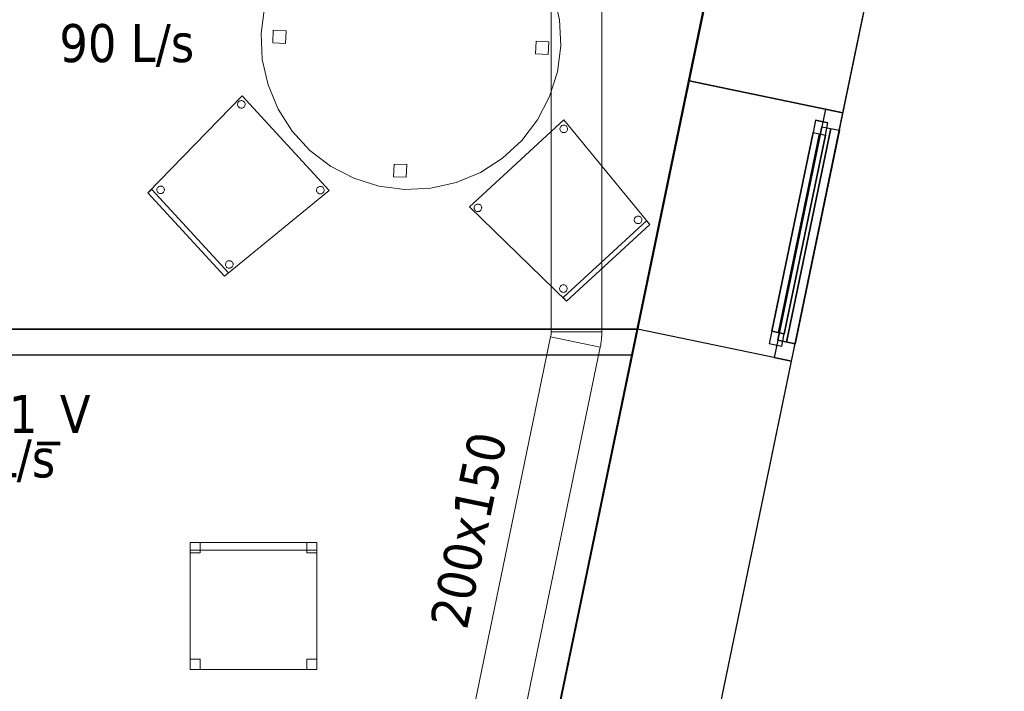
# Model space of a CAD drawing. Header units: metres. Extents: x 397.7 to 427.5, y 12.7 to 28.4.
# Tile 140 of 142: x 423.6 to 427.5, y 22.9 to 25.5. Entities that reach past the tile are written whole.
import ezdxf

# ---------------------------------------------------------------- set-up
doc = ezdxf.new("R2010")
doc.units = ezdxf.units.M
doc.layers.add('01_CARPINTERIA', color=5, linetype='Continuous', lineweight=25, true_color=0x0000ff)
doc.layers.add('01_SUELOS', color=7, linetype='Continuous', lineweight=25, true_color=0x007f00)
for name, color, linetype, lineweight in [('02_MOBILIARIO', 7, 'Continuous', 18), ('A-DETL-____-MBND', 7, 'Continuous', 18), ('A-GENM-____-OTLN', 7, 'Continuous', 18), ('A-WALL-____-MCUT', 7, 'Continuous', 25), ('A-WALL-____-OTLN', 7, 'Continuous', 25), ('M-HVAC-CDFF-IDEN', 7, 'Continuous', 30), ('M-HVAC-DUCT-IDEN', 7, 'Continuous', 30), ('M-HVAC-DUCT-OTLN', 7, 'Continuous', 18)]:
    doc.layers.add(name, color=color, linetype=linetype, lineweight=lineweight)
doc.styles.add('Tahoma_2', font='tahoma.ttf', dxfattribs={"height": 0.15})

# ---------------------------------------------------------------- blocks, each defined once
blk = doc.blocks.new('Family - LONDR55-XX_ZZ-ARQ-CAA-M3D-Londres55-152793-05_CLI_AIRE_P2')
at = {"layer": '01_SUELOS', "color": 9, "true_color": 0xaad4aa}
for p, q in [((25.4191, 0), (28.5137, 14.9476)), ((28.5137, 14.9476), (25.4191, 0))]:
    blk.add_line(p, q, dxfattribs=at)
blk = doc.blocks.new('Family - Mampara P2-152826-05_CLI_AIRE_P2')
at = {"layer": 'A-WALL-____-MCUT', "color": 253, "true_color": 0xaaaaaa}
for p, q in [((0.0207, 0.1), (0, 0)), ((3.5363, 0.1), (0.0207, 0.1)), ((0, 0), (3.5363, 0))]:
    blk.add_line(p, q, dxfattribs=at)
at = {"layer": 'A-WALL-____-OTLN', "color": 253, "true_color": 0xaaaaaa}
for p, q in [((0, 0), (0.0207, 0.1)), ((3.5363, 0.1), (0.0207, 0.1)), ((3.5363, 0), (0, 0))]:
    blk.add_line(p, q, dxfattribs=at)
at = {"layer": 'A-WALL-____-OTLN', "color": 253, "lineweight": 18, "true_color": 0xaaaaaa}
blk.add_line((0, 0), (4.5263, 0), dxfattribs=at)
blk = doc.blocks.new('Family - Cadira d_Oficina_P2-153018-05_CLI_AIRE_P2')
at = {"layer": 'A-DETL-____-MBND', "color": 253, "true_color": 0xaaaaaa}
for p, q in [((0, 0.47), (0, 0.5)), ((0, 0.5), (0.5, 0.5)), ((0.5, 0.5), (0, 0.5)), ((0, 0.5), (0, 0.47)), ((0, 0), (0, 0.5)), ((0, 0.5), (0.5, 0.5)), ((0.5, 0.5), (0, 0.5)), ((0, 0.5), (0, 0)), ((0, 0.46), (0, 0.5)), ((0, 0.5), (0.04, 0.5)), ((0.04, 0.5), (0, 0.5)), ((0, 0.5), (0, 0.46)), ((0.5, 0.47), (0, 0.47)), ((0, 0.47), (0.5, 0.47)), ((0.04, 0.5), (0.04, 0.46)), ((0.04, 0.46), (0.04, 0.5)), ((0.46, 0.46), (0.46, 0.5)), ((0.46, 0.5), (0.5, 0.5)), ((0.5, 0.5), (0.46, 0.5)), ((0.46, 0.5), (0.46, 0.46)), ((0.5, 0.5), (0.5, 0.46)), ((0.5, 0.46), (0.5, 0.5)), ((0.5, 0.5), (0.5, 0.47)), ((0.5, 0.47), (0.5, 0.5)), ((0.5, 0.5), (0.5, 0)), ((0.5, 0), (0.5, 0.5)), ((0.04, 0.46), (0, 0.46)), ((0, 0.46), (0.04, 0.46)), ((0.5, 0.46), (0.46, 0.46)), ((0.46, 0.46), (0.5, 0.46)), ((0, 0), (0, 0.04)), ((0, 0.04), (0.04, 0.04)), ((0.04, 0.04), (0, 0.04)), ((0, 0.04), (0, 0)), ((0.04, 0.04), (0.04, 0)), ((0.04, 0), (0.04, 0.04)), ((0.46, 0), (0.46, 0.04)), ((0.46, 0.04), (0.5, 0.04)), ((0.5, 0.04), (0.46, 0.04)), ((0.46, 0.04), (0.46, 0)), ((0.5, 0.04), (0.5, 0)), ((0.5, 0), (0.5, 0.04)), ((0.04, 0), (0, 0)), ((0, 0), (0.04, 0)), ((0.5, 0), (0, 0)), ((0.5, 0), (0.46, 0)), ((0.46, 0), (0.5, 0)), ((0, 0), (0.5, 0))]:
    blk.add_line(p, q, dxfattribs=at)
blk = doc.blocks.new('Family - Façana sur-est P2-153170-05_CLI_AIRE_P2')
at = {"layer": 'A-WALL-____-MCUT', "color": 253, "true_color": 0xaaaaaa}
for p, q in [((11.5793, 0.62), (9.9412, 0.62)), ((11.5793, 0), (11.5793, 0.62)), ((13.1151, 0.62), (12.5793, 0.62)), ((12.5793, 0.62), (12.5793, 0)), ((9.9412, 0), (11.5793, 0)), ((12.5793, 0), (13.1151, 0))]:
    blk.add_line(p, q, dxfattribs=at)
at = {"layer": 'A-WALL-____-OTLN', "color": 253, "true_color": 0xaaaaaa}
for p, q in [((15.5857, 0.62), (-0.1285, 0.62)), ((11.5793, 0), (11.5793, 0.62)), ((12.5793, 0.62), (11.5793, 0.62)), ((12.5793, 0), (12.5793, 0.62)), ((0, 0), (15.7141, 0)), ((11.5793, 0), (12.5793, 0))]:
    blk.add_line(p, q, dxfattribs=at)
at = {"layer": 'A-WALL-____-OTLN', "color": 253, "lineweight": 18, "true_color": 0xaaaaaa}
blk.add_line((0, 0), (15.7141, 0), dxfattribs=at)
blk = doc.blocks.new('Family - Vano finestra P2-153172-05_CLI_AIRE_P2')
at = {"layer": 'A-GENM-____-OTLN', "color": 253, "true_color": 0xaaaaaa}
for p, q in [((426.2362, 25.284), (426.0333, 24.3048)), ((426.0333, 24.3048), (426.2362, 25.284)), ((426.8433, 25.1582), (426.2362, 25.284)), ((426.2362, 25.284), (426.8433, 25.1582)), ((426.6404, 24.179), (426.8433, 25.1582)), ((426.8433, 25.1582), (426.6404, 24.179)), ((426.0333, 24.3048), (426.6404, 24.179)), ((426.0333, 24.3048), (426.6404, 24.179))]:
    blk.add_line(p, q, dxfattribs=at)
blk = doc.blocks.new('Family - Cadira confident_P2-153210-05_CLI_AIRE_P2')
at = {"layer": 'A-DETL-____-MBND', "color": 253, "true_color": 0xaaaaaa}
for p, q in [((0, 0.3285), (0.3716, 0.7113)), ((0.3716, 0.7113), (0, 0.3285)), ((0.3716, 0.7113), (0.7146, 0.3386)), ((0.7146, 0.3386), (0.3716, 0.7113)), ((0.3533, 0.6772), (0.3534, 0.6798)), ((0.3534, 0.6798), (0.3533, 0.6772)), ((0.3536, 0.6746), (0.3533, 0.6772)), ((0.3533, 0.6772), (0.3536, 0.6746)), ((0.3534, 0.6798), (0.3539, 0.6824)), ((0.3539, 0.6824), (0.3534, 0.6798)), ((0.3544, 0.6722), (0.3536, 0.6746)), ((0.3536, 0.6746), (0.3544, 0.6722)), ((0.3539, 0.6824), (0.3549, 0.6848)), ((0.3549, 0.6848), (0.3539, 0.6824)), ((0.3556, 0.6699), (0.3544, 0.6722)), ((0.3544, 0.6722), (0.3556, 0.6699)), ((0.3549, 0.6848), (0.3563, 0.687)), ((0.3563, 0.687), (0.3549, 0.6848)), ((0.3572, 0.6678), (0.3556, 0.6699)), ((0.3556, 0.6699), (0.3572, 0.6678)), ((0.3563, 0.687), (0.3581, 0.6889)), ((0.3581, 0.6889), (0.3563, 0.687)), ((0.3591, 0.666), (0.3572, 0.6678)), ((0.3572, 0.6678), (0.3591, 0.666)), ((0.3581, 0.6889), (0.3601, 0.6905)), ((0.3601, 0.6905), (0.3581, 0.6889)), ((0.3613, 0.6646), (0.3591, 0.666)), ((0.3591, 0.666), (0.3613, 0.6646)), ((0.3601, 0.6905), (0.3624, 0.6917)), ((0.3624, 0.6917), (0.3601, 0.6905)), ((0.3637, 0.6637), (0.3613, 0.6646)), ((0.3613, 0.6646), (0.3637, 0.6637)), ((0.3624, 0.6917), (0.3649, 0.6925)), ((0.3649, 0.6925), (0.3624, 0.6917)), ((0.3663, 0.6631), (0.3637, 0.6637)), ((0.3637, 0.6637), (0.3663, 0.6631)), ((0.3649, 0.6925), (0.3675, 0.6928)), ((0.3675, 0.6928), (0.3649, 0.6925)), ((0.3689, 0.663), (0.3663, 0.6631)), ((0.3663, 0.6631), (0.3689, 0.663)), ((0.3675, 0.6928), (0.3701, 0.6927)), ((0.3701, 0.6927), (0.3675, 0.6928)), ((0.3715, 0.6633), (0.3689, 0.663)), ((0.3689, 0.663), (0.3715, 0.6633)), ((0.3701, 0.6927), (0.3726, 0.6922)), ((0.3726, 0.6922), (0.3701, 0.6927)), ((0.3739, 0.6641), (0.3715, 0.6633)), ((0.3715, 0.6633), (0.3739, 0.6641)), ((0.3726, 0.6922), (0.3751, 0.6912)), ((0.3751, 0.6912), (0.3726, 0.6922)), ((0.3762, 0.6653), (0.3739, 0.6641)), ((0.3739, 0.6641), (0.3762, 0.6653)), ((0.3751, 0.6912), (0.3773, 0.6898)), ((0.3773, 0.6898), (0.3751, 0.6912)), ((0.3783, 0.6669), (0.3762, 0.6653)), ((0.3762, 0.6653), (0.3783, 0.6669)), ((0.3773, 0.6898), (0.3792, 0.688)), ((0.3792, 0.688), (0.3773, 0.6898)), ((0.3801, 0.6688), (0.3783, 0.6669)), ((0.3783, 0.6669), (0.3801, 0.6688)), ((0.3792, 0.688), (0.3808, 0.686)), ((0.3808, 0.686), (0.3792, 0.688)), ((0.3815, 0.671), (0.3801, 0.6688)), ((0.3801, 0.6688), (0.3815, 0.671)), ((0.3808, 0.686), (0.382, 0.6837)), ((0.382, 0.6837), (0.3808, 0.686)), ((0.3824, 0.6734), (0.3815, 0.671)), ((0.3815, 0.671), (0.3824, 0.6734)), ((0.382, 0.6837), (0.3828, 0.6812)), ((0.3828, 0.6812), (0.382, 0.6837)), ((0.383, 0.676), (0.3824, 0.6734)), ((0.3824, 0.6734), (0.383, 0.676)), ((0.3828, 0.6812), (0.3831, 0.6786)), ((0.3831, 0.6786), (0.3828, 0.6812)), ((0.3831, 0.6786), (0.383, 0.676)), ((0.383, 0.676), (0.3831, 0.6786)), ((0.0366, 0.3478), (0.038, 0.35)), ((0.038, 0.35), (0.0366, 0.3478)), ((0.038, 0.35), (0.0398, 0.3519)), ((0.0398, 0.3519), (0.038, 0.35)), ((0.0398, 0.3519), (0.0418, 0.3535)), ((0.0418, 0.3535), (0.0398, 0.3519)), ((0.0418, 0.3535), (0.0441, 0.3547)), ((0.0441, 0.3547), (0.0418, 0.3535)), ((0.0441, 0.3547), (0.0466, 0.3555)), ((0.0466, 0.3555), (0.0441, 0.3547)), ((0.0466, 0.3555), (0.0492, 0.3559)), ((0.0492, 0.3559), (0.0466, 0.3555)), ((0.0492, 0.3559), (0.0518, 0.3558)), ((0.0518, 0.3558), (0.0492, 0.3559)), ((0.0518, 0.3558), (0.0543, 0.3552)), ((0.0543, 0.3552), (0.0518, 0.3558)), ((0.0543, 0.3552), (0.0567, 0.3542)), ((0.0567, 0.3542), (0.0543, 0.3552)), ((0.0567, 0.3542), (0.0589, 0.3528)), ((0.0589, 0.3528), (0.0567, 0.3542)), ((0.0589, 0.3528), (0.0609, 0.3511)), ((0.0609, 0.3511), (0.0589, 0.3528)), ((0.0609, 0.3511), (0.0625, 0.349)), ((0.0625, 0.349), (0.0609, 0.3511)), ((0.6678, 0.3485), (0.6696, 0.3504)), ((0.6696, 0.3504), (0.6678, 0.3485)), ((0.6696, 0.3504), (0.6717, 0.352)), ((0.6717, 0.352), (0.6696, 0.3504)), ((0.6717, 0.352), (0.674, 0.3532)), ((0.674, 0.3532), (0.6717, 0.352)), ((0.674, 0.3532), (0.6764, 0.354)), ((0.6764, 0.354), (0.674, 0.3532)), ((0.6764, 0.354), (0.679, 0.3544)), ((0.679, 0.3544), (0.6764, 0.354)), ((0.679, 0.3544), (0.6816, 0.3543)), ((0.6816, 0.3543), (0.679, 0.3544)), ((0.6816, 0.3543), (0.6842, 0.3537)), ((0.6842, 0.3537), (0.6816, 0.3543)), ((0.6842, 0.3537), (0.6866, 0.3527)), ((0.6866, 0.3527), (0.6842, 0.3537)), ((0.6866, 0.3527), (0.6888, 0.3513)), ((0.6888, 0.3513), (0.6866, 0.3527)), ((0.6888, 0.3513), (0.6907, 0.3496)), ((0.6907, 0.3496), (0.6888, 0.3513)), ((0.6907, 0.3496), (0.6923, 0.3475)), ((0.6923, 0.3475), (0.6907, 0.3496)), ((0, 0.3285), (0.0147, 0.3421)), ((0.0147, 0.3421), (0, 0.3285)), ((0.3024, 0), (0, 0.3285)), ((0, 0.3285), (0.3024, 0)), ((0.3024, 0), (0, 0.3285)), ((0, 0.3285), (0.3024, 0)), ((0.0147, 0.3421), (0.3171, 0.0135)), ((0.3171, 0.0135), (0.0147, 0.3421)), ((0.035, 0.3403), (0.0351, 0.3429)), ((0.0351, 0.3429), (0.035, 0.3403)), ((0.0353, 0.3377), (0.035, 0.3403)), ((0.035, 0.3403), (0.0353, 0.3377)), ((0.0351, 0.3429), (0.0356, 0.3454)), ((0.0356, 0.3454), (0.0351, 0.3429)), ((0.0361, 0.3352), (0.0353, 0.3377)), ((0.0353, 0.3377), (0.0361, 0.3352)), ((0.0356, 0.3454), (0.0366, 0.3478)), ((0.0366, 0.3478), (0.0356, 0.3454)), ((0.0373, 0.3329), (0.0361, 0.3352)), ((0.0361, 0.3352), (0.0373, 0.3329)), ((0.0389, 0.3308), (0.0373, 0.3329)), ((0.0373, 0.3329), (0.0389, 0.3308)), ((0.0408, 0.3291), (0.0389, 0.3308)), ((0.0389, 0.3308), (0.0408, 0.3291)), ((0.043, 0.3277), (0.0408, 0.3291)), ((0.0408, 0.3291), (0.043, 0.3277)), ((0.0454, 0.3267), (0.043, 0.3277)), ((0.043, 0.3277), (0.0454, 0.3267)), ((0.048, 0.3261), (0.0454, 0.3267)), ((0.0454, 0.3267), (0.048, 0.3261)), ((0.0506, 0.326), (0.048, 0.3261)), ((0.048, 0.3261), (0.0506, 0.326)), ((0.0531, 0.3264), (0.0506, 0.326)), ((0.0506, 0.326), (0.0531, 0.3264)), ((0.0556, 0.3272), (0.0531, 0.3264)), ((0.0531, 0.3264), (0.0556, 0.3272)), ((0.0579, 0.3284), (0.0556, 0.3272)), ((0.0556, 0.3272), (0.0579, 0.3284)), ((0.06, 0.3299), (0.0579, 0.3284)), ((0.0579, 0.3284), (0.06, 0.3299)), ((0.0618, 0.3319), (0.06, 0.3299)), ((0.06, 0.3299), (0.0618, 0.3319)), ((0.0631, 0.3341), (0.0618, 0.3319)), ((0.0618, 0.3319), (0.0631, 0.3341)), ((0.0625, 0.349), (0.0637, 0.3467)), ((0.0637, 0.3467), (0.0625, 0.349)), ((0.0641, 0.3365), (0.0631, 0.3341)), ((0.0631, 0.3341), (0.0641, 0.3365)), ((0.0637, 0.3467), (0.0645, 0.3442)), ((0.0645, 0.3442), (0.0637, 0.3467)), ((0.0647, 0.339), (0.0641, 0.3365)), ((0.0641, 0.3365), (0.0647, 0.339)), ((0.0645, 0.3442), (0.0648, 0.3416)), ((0.0648, 0.3416), (0.0645, 0.3442)), ((0.0648, 0.3416), (0.0647, 0.339)), ((0.0647, 0.339), (0.0648, 0.3416)), ((0.7146, 0.3386), (0.3024, 0)), ((0.3024, 0), (0.7146, 0.3386)), ((0.6648, 0.3388), (0.6649, 0.3414)), ((0.6649, 0.3414), (0.6648, 0.3388)), ((0.6651, 0.3362), (0.6648, 0.3388)), ((0.6648, 0.3388), (0.6651, 0.3362)), ((0.6649, 0.3414), (0.6655, 0.3439)), ((0.6655, 0.3439), (0.6649, 0.3414)), ((0.6659, 0.3337), (0.6651, 0.3362)), ((0.6651, 0.3362), (0.6659, 0.3337)), ((0.6655, 0.3439), (0.6664, 0.3463)), ((0.6664, 0.3463), (0.6655, 0.3439)), ((0.6671, 0.3314), (0.6659, 0.3337)), ((0.6659, 0.3337), (0.6671, 0.3314)), ((0.6664, 0.3463), (0.6678, 0.3485)), ((0.6678, 0.3485), (0.6664, 0.3463)), ((0.6687, 0.3293), (0.6671, 0.3314)), ((0.6671, 0.3314), (0.6687, 0.3293)), ((0.6706, 0.3276), (0.6687, 0.3293)), ((0.6687, 0.3293), (0.6706, 0.3276)), ((0.6728, 0.3262), (0.6706, 0.3276)), ((0.6706, 0.3276), (0.6728, 0.3262)), ((0.6753, 0.3252), (0.6728, 0.3262)), ((0.6728, 0.3262), (0.6753, 0.3252)), ((0.6778, 0.3246), (0.6753, 0.3252)), ((0.6753, 0.3252), (0.6778, 0.3246)), ((0.6804, 0.3245), (0.6778, 0.3246)), ((0.6778, 0.3246), (0.6804, 0.3245)), ((0.683, 0.3249), (0.6804, 0.3245)), ((0.6804, 0.3245), (0.683, 0.3249)), ((0.6855, 0.3257), (0.683, 0.3249)), ((0.683, 0.3249), (0.6855, 0.3257)), ((0.6878, 0.3269), (0.6855, 0.3257)), ((0.6855, 0.3257), (0.6878, 0.3269)), ((0.6898, 0.3285), (0.6878, 0.3269)), ((0.6878, 0.3269), (0.6898, 0.3285)), ((0.6916, 0.3304), (0.6898, 0.3285)), ((0.6898, 0.3285), (0.6916, 0.3304)), ((0.693, 0.3326), (0.6916, 0.3304)), ((0.6916, 0.3304), (0.693, 0.3326)), ((0.6923, 0.3475), (0.6935, 0.3452)), ((0.6935, 0.3452), (0.6923, 0.3475)), ((0.694, 0.335), (0.693, 0.3326)), ((0.693, 0.3326), (0.694, 0.335)), ((0.6935, 0.3452), (0.6943, 0.3427)), ((0.6943, 0.3427), (0.6935, 0.3452)), ((0.6945, 0.3375), (0.694, 0.335)), ((0.694, 0.335), (0.6945, 0.3375)), ((0.6943, 0.3427), (0.6946, 0.3401)), ((0.6946, 0.3401), (0.6943, 0.3427)), ((0.6946, 0.3401), (0.6945, 0.3375)), ((0.6945, 0.3375), (0.6946, 0.3401)), ((0.3059, 0.0459), (0.306, 0.0485)), ((0.306, 0.0485), (0.3059, 0.0459)), ((0.3062, 0.0434), (0.3059, 0.0459)), ((0.3059, 0.0459), (0.3062, 0.0434)), ((0.306, 0.0485), (0.3065, 0.0511)), ((0.3065, 0.0511), (0.306, 0.0485)), ((0.307, 0.0409), (0.3062, 0.0434)), ((0.3062, 0.0434), (0.307, 0.0409)), ((0.3065, 0.0511), (0.3075, 0.0535)), ((0.3075, 0.0535), (0.3065, 0.0511)), ((0.3082, 0.0386), (0.307, 0.0409)), ((0.307, 0.0409), (0.3082, 0.0386)), ((0.3075, 0.0535), (0.3089, 0.0557)), ((0.3089, 0.0557), (0.3075, 0.0535)), ((0.3089, 0.0557), (0.3107, 0.0576)), ((0.3107, 0.0576), (0.3089, 0.0557)), ((0.3107, 0.0576), (0.3127, 0.0592)), ((0.3127, 0.0592), (0.3107, 0.0576)), ((0.3127, 0.0592), (0.315, 0.0604)), ((0.315, 0.0604), (0.3127, 0.0592)), ((0.315, 0.0604), (0.3175, 0.0612)), ((0.3175, 0.0612), (0.315, 0.0604)), ((0.3175, 0.0612), (0.3201, 0.0616)), ((0.3201, 0.0616), (0.3175, 0.0612)), ((0.3201, 0.0616), (0.3227, 0.0614)), ((0.3227, 0.0614), (0.3201, 0.0616)), ((0.3227, 0.0614), (0.3252, 0.0609)), ((0.3252, 0.0609), (0.3227, 0.0614)), ((0.3252, 0.0609), (0.3276, 0.0599)), ((0.3276, 0.0599), (0.3252, 0.0609)), ((0.3276, 0.0599), (0.3298, 0.0585)), ((0.3298, 0.0585), (0.3276, 0.0599)), ((0.3298, 0.0585), (0.3318, 0.0567)), ((0.3318, 0.0567), (0.3298, 0.0585)), ((0.3318, 0.0567), (0.3334, 0.0547)), ((0.3334, 0.0547), (0.3318, 0.0567)), ((0.334, 0.0398), (0.3326, 0.0376)), ((0.3326, 0.0376), (0.334, 0.0398)), ((0.3334, 0.0547), (0.3346, 0.0524)), ((0.3346, 0.0524), (0.3334, 0.0547)), ((0.335, 0.0422), (0.334, 0.0398)), ((0.334, 0.0398), (0.335, 0.0422)), ((0.3346, 0.0524), (0.3354, 0.0499)), ((0.3354, 0.0499), (0.3346, 0.0524)), ((0.3356, 0.0447), (0.335, 0.0422)), ((0.335, 0.0422), (0.3356, 0.0447)), ((0.3354, 0.0499), (0.3357, 0.0473)), ((0.3357, 0.0473), (0.3354, 0.0499)), ((0.3357, 0.0473), (0.3356, 0.0447)), ((0.3356, 0.0447), (0.3357, 0.0473)), ((0.3171, 0.0135), (0.3024, 0)), ((0.3024, 0), (0.3171, 0.0135)), ((0.3098, 0.0365), (0.3082, 0.0386)), ((0.3082, 0.0386), (0.3098, 0.0365)), ((0.3117, 0.0348), (0.3098, 0.0365)), ((0.3098, 0.0365), (0.3117, 0.0348)), ((0.3139, 0.0334), (0.3117, 0.0348)), ((0.3117, 0.0348), (0.3139, 0.0334)), ((0.3163, 0.0324), (0.3139, 0.0334)), ((0.3139, 0.0334), (0.3163, 0.0324)), ((0.3189, 0.0318), (0.3163, 0.0324)), ((0.3163, 0.0324), (0.3189, 0.0318)), ((0.3215, 0.0317), (0.3189, 0.0318)), ((0.3189, 0.0318), (0.3215, 0.0317)), ((0.324, 0.0321), (0.3215, 0.0317)), ((0.3215, 0.0317), (0.324, 0.0321)), ((0.3265, 0.0328), (0.324, 0.0321)), ((0.324, 0.0321), (0.3265, 0.0328)), ((0.3288, 0.0341), (0.3265, 0.0328)), ((0.3265, 0.0328), (0.3288, 0.0341)), ((0.3309, 0.0356), (0.3288, 0.0341)), ((0.3288, 0.0341), (0.3309, 0.0356)), ((0.3326, 0.0376), (0.3309, 0.0356)), ((0.3309, 0.0356), (0.3326, 0.0376))]:
    blk.add_line(p, q, dxfattribs=at)
blk = doc.blocks.new('Forma directa - LONDR55-XX_ZZ-ARQ-CAA-M3D-Londres55-152736-05_CLI_AIRE_P2')
at = {"layer": '01_CARPINTERIA', "color": 161, "true_color": 0xaaaaff}
for p, q in [((0.1, 0.1), (0.05, 0.1)), ((0.05, 0.1), (0.05, 0.05)), ((0.1, 0.1), (0.05, 0.1)), ((0.05, 0.1), (0.05, 0.05)), ((0.1, 0.1), (0.9, 0.1)), ((0.9, 0.1), (0.1, 0.1)), ((0.1, 0.1), (0.1, 0.05)), ((0.1, 0.05), (0.1, 0.1)), ((0.1, 0.05), (0.1, 0.1)), ((0.1, 0.1), (0.1, 0.05)), ((0.9, 0.1), (0.9, 0.05)), ((0.9, 0.1), (0.9, 0.05)), ((0.95, 0.1), (0.9, 0.1)), ((0.9, 0.1), (0.9, 0.05)), ((0.95, 0.1), (0.9, 0.1)), ((0.9, 0.1), (0.9, 0.05)), ((0.95, 0.05), (0.95, 0.1)), ((0.95, 0.1), (0.95, 0.05)), ((0.07, 0.07), (0, 0.07)), ((0, 0.07), (0, 0)), ((0.07, 0.07), (0, 0.07)), ((0, 0.07), (0, 0)), ((0.05, 0.05), (0.1, 0.05)), ((0.05, 0.05), (0.1, 0.05)), ((0.07, 0.07), (0.93, 0.07)), ((0.93, 0.07), (0.07, 0.07)), ((0.07, 0.07), (0.07, 0)), ((0.07, 0), (0.07, 0.07)), ((0.07, 0), (0.07, 0.07)), ((0.07, 0.07), (0.07, 0)), ((0.9, 0.075), (0.1, 0.075)), ((0.9, 0.075), (0.1, 0.075)), ((0.1, 0.05), (0.9, 0.05)), ((0.9, 0.05), (0.1, 0.05)), ((0.9, 0.05), (0.95, 0.05)), ((0.9, 0.05), (0.95, 0.05)), ((0.93, 0.07), (0.93, 0)), ((0.93, 0.07), (0.93, 0)), ((1, 0.07), (0.93, 0.07)), ((0.93, 0.07), (0.93, 0)), ((1, 0.07), (0.93, 0.07)), ((0.93, 0.07), (0.93, 0)), ((1, 0), (1, 0.07)), ((1, 0.07), (1, 0)), ((0, 0), (0.07, 0)), ((0.93, 0.035), (0.07, 0.035)), ((0.07, 0.035), (0.93, 0.035)), ((0.07, 0), (0.93, 0)), ((0.93, 0), (0.07, 0)), ((0.93, 0), (1, 0)), ((0.93, 0), (1, 0)), ((0, 0), (0.07, 0))]:
    blk.add_line(p, q, dxfattribs=at)
blk = doc.blocks.new('Forma directa - Finestra P2-153259-05_CLI_AIRE_P2')
at = {"xscale": 1.000000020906, "yscale": 1.000000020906, "zscale": 1.000000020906}
blk.add_blockref('Forma directa - LONDR55-XX_ZZ-ARQ-CAA-M3D-Londres55-152736-05_CLI_AIRE_P2', (0, 0), dxfattribs=at)
blk = doc.blocks.new('Family - Cadira confident_P2-153325-05_CLI_AIRE_P2')
at = {"layer": 'A-DETL-____-MBND', "color": 253, "true_color": 0xaaaaaa}
for p, q in [((0, 0.3716), (0.3727, 0.7146)), ((0.3727, 0.7146), (0, 0.3716)), ((0.3727, 0.7146), (0.7113, 0.3024)), ((0.7113, 0.3024), (0.3727, 0.7146)), ((0.3569, 0.679), (0.357, 0.6816)), ((0.357, 0.6816), (0.3569, 0.679)), ((0.3573, 0.6764), (0.3569, 0.679)), ((0.3569, 0.679), (0.3573, 0.6764)), ((0.357, 0.6816), (0.3576, 0.6842)), ((0.3576, 0.6842), (0.357, 0.6816)), ((0.3581, 0.674), (0.3573, 0.6764)), ((0.3573, 0.6764), (0.3581, 0.674)), ((0.3576, 0.6842), (0.3586, 0.6866)), ((0.3586, 0.6866), (0.3576, 0.6842)), ((0.3593, 0.6717), (0.3581, 0.674)), ((0.3581, 0.674), (0.3593, 0.6717)), ((0.3586, 0.6866), (0.36, 0.6888)), ((0.36, 0.6888), (0.3586, 0.6866)), ((0.3609, 0.6696), (0.3593, 0.6717)), ((0.3593, 0.6717), (0.3609, 0.6696)), ((0.36, 0.6888), (0.3617, 0.6907)), ((0.3617, 0.6907), (0.36, 0.6888)), ((0.3628, 0.6678), (0.3609, 0.6696)), ((0.3609, 0.6696), (0.3628, 0.6678)), ((0.3617, 0.6907), (0.3638, 0.6923)), ((0.3638, 0.6923), (0.3617, 0.6907)), ((0.365, 0.6664), (0.3628, 0.6678)), ((0.3628, 0.6678), (0.365, 0.6664)), ((0.3638, 0.6923), (0.3661, 0.6935)), ((0.3661, 0.6935), (0.3638, 0.6923)), ((0.3674, 0.6655), (0.365, 0.6664)), ((0.365, 0.6664), (0.3674, 0.6655)), ((0.3661, 0.6935), (0.3686, 0.6943)), ((0.3686, 0.6943), (0.3661, 0.6935)), ((0.3699, 0.6649), (0.3674, 0.6655)), ((0.3674, 0.6655), (0.3699, 0.6649)), ((0.3686, 0.6943), (0.3712, 0.6946)), ((0.3712, 0.6946), (0.3686, 0.6943)), ((0.3725, 0.6648), (0.3699, 0.6649)), ((0.3699, 0.6649), (0.3725, 0.6648)), ((0.3712, 0.6946), (0.3738, 0.6945)), ((0.3738, 0.6945), (0.3712, 0.6946)), ((0.3751, 0.6651), (0.3725, 0.6648)), ((0.3725, 0.6648), (0.3751, 0.6651)), ((0.3738, 0.6945), (0.3763, 0.694)), ((0.3763, 0.694), (0.3738, 0.6945)), ((0.3776, 0.6659), (0.3751, 0.6651)), ((0.3751, 0.6651), (0.3776, 0.6659)), ((0.3763, 0.694), (0.3787, 0.693)), ((0.3787, 0.693), (0.3763, 0.694)), ((0.3799, 0.6671), (0.3776, 0.6659)), ((0.3776, 0.6659), (0.3799, 0.6671)), ((0.3787, 0.693), (0.3809, 0.6916)), ((0.3809, 0.6916), (0.3787, 0.693)), ((0.382, 0.6687), (0.3799, 0.6671)), ((0.3799, 0.6671), (0.382, 0.6687)), ((0.3809, 0.6916), (0.3828, 0.6898)), ((0.3828, 0.6898), (0.3809, 0.6916)), ((0.3837, 0.6706), (0.382, 0.6687)), ((0.382, 0.6687), (0.3837, 0.6706)), ((0.3828, 0.6898), (0.3844, 0.6878)), ((0.3844, 0.6878), (0.3828, 0.6898)), ((0.3851, 0.6728), (0.3837, 0.6706)), ((0.3837, 0.6706), (0.3851, 0.6728)), ((0.3844, 0.6878), (0.3856, 0.6855)), ((0.3856, 0.6855), (0.3844, 0.6878)), ((0.3861, 0.6753), (0.3851, 0.6728)), ((0.3851, 0.6728), (0.3861, 0.6753)), ((0.3856, 0.6855), (0.3864, 0.683)), ((0.3864, 0.683), (0.3856, 0.6855)), ((0.3867, 0.6778), (0.3861, 0.6753)), ((0.3861, 0.6753), (0.3867, 0.6778)), ((0.3864, 0.683), (0.3868, 0.6804)), ((0.3868, 0.6804), (0.3864, 0.683)), ((0.3868, 0.6804), (0.3867, 0.6778)), ((0.3867, 0.6778), (0.3868, 0.6804)), ((0.3828, 0), (0, 0.3716)), ((0, 0.3716), (0.3828, 0)), ((0.0185, 0.3675), (0.0186, 0.3701)), ((0.0186, 0.3701), (0.0185, 0.3675)), ((0.0188, 0.3649), (0.0185, 0.3675)), ((0.0185, 0.3675), (0.0188, 0.3649)), ((0.0186, 0.3701), (0.0191, 0.3726)), ((0.0191, 0.3726), (0.0186, 0.3701)), ((0.0196, 0.3624), (0.0188, 0.3649)), ((0.0188, 0.3649), (0.0196, 0.3624)), ((0.0191, 0.3726), (0.0201, 0.3751)), ((0.0201, 0.3751), (0.0191, 0.3726)), ((0.0208, 0.3601), (0.0196, 0.3624)), ((0.0196, 0.3624), (0.0208, 0.3601)), ((0.0201, 0.3751), (0.0215, 0.3773)), ((0.0215, 0.3773), (0.0201, 0.3751)), ((0.0224, 0.3581), (0.0208, 0.3601)), ((0.0208, 0.3601), (0.0224, 0.3581)), ((0.0215, 0.3773), (0.0233, 0.3792)), ((0.0233, 0.3792), (0.0215, 0.3773)), ((0.0243, 0.3563), (0.0224, 0.3581)), ((0.0224, 0.3581), (0.0243, 0.3563)), ((0.0233, 0.3792), (0.0253, 0.3808)), ((0.0253, 0.3808), (0.0233, 0.3792)), ((0.0265, 0.3549), (0.0243, 0.3563)), ((0.0243, 0.3563), (0.0265, 0.3549)), ((0.0253, 0.3808), (0.0276, 0.382)), ((0.0276, 0.382), (0.0253, 0.3808)), ((0.0289, 0.3539), (0.0265, 0.3549)), ((0.0265, 0.3549), (0.0289, 0.3539)), ((0.0276, 0.382), (0.0301, 0.3828)), ((0.0301, 0.3828), (0.0276, 0.382)), ((0.0315, 0.3534), (0.0289, 0.3539)), ((0.0289, 0.3539), (0.0315, 0.3534)), ((0.0301, 0.3828), (0.0327, 0.3831)), ((0.0327, 0.3831), (0.0301, 0.3828)), ((0.0341, 0.3533), (0.0315, 0.3534)), ((0.0315, 0.3534), (0.0341, 0.3533)), ((0.0327, 0.3831), (0.0353, 0.383)), ((0.0353, 0.383), (0.0327, 0.3831)), ((0.0367, 0.3536), (0.0341, 0.3533)), ((0.0341, 0.3533), (0.0367, 0.3536)), ((0.0353, 0.383), (0.0379, 0.3824)), ((0.0379, 0.3824), (0.0353, 0.383)), ((0.0391, 0.3544), (0.0367, 0.3536)), ((0.0367, 0.3536), (0.0391, 0.3544)), ((0.0379, 0.3824), (0.0403, 0.3815)), ((0.0403, 0.3815), (0.0379, 0.3824)), ((0.0415, 0.3556), (0.0391, 0.3544)), ((0.0391, 0.3544), (0.0415, 0.3556)), ((0.0403, 0.3815), (0.0425, 0.3801)), ((0.0425, 0.3801), (0.0403, 0.3815)), ((0.0435, 0.3572), (0.0415, 0.3556)), ((0.0415, 0.3556), (0.0435, 0.3572)), ((0.0425, 0.3801), (0.0444, 0.3783)), ((0.0444, 0.3783), (0.0425, 0.3801)), ((0.0453, 0.3591), (0.0435, 0.3572)), ((0.0435, 0.3572), (0.0453, 0.3591)), ((0.0444, 0.3783), (0.046, 0.3762)), ((0.046, 0.3762), (0.0444, 0.3783)), ((0.0467, 0.3613), (0.0453, 0.3591)), ((0.0453, 0.3591), (0.0467, 0.3613)), ((0.046, 0.3762), (0.0472, 0.3739)), ((0.0472, 0.3739), (0.046, 0.3762)), ((0.0477, 0.3637), (0.0467, 0.3613)), ((0.0467, 0.3613), (0.0477, 0.3637)), ((0.0472, 0.3739), (0.048, 0.3715)), ((0.048, 0.3715), (0.0472, 0.3739)), ((0.0482, 0.3663), (0.0477, 0.3637)), ((0.0477, 0.3637), (0.0482, 0.3663)), ((0.048, 0.3715), (0.0483, 0.3689)), ((0.0483, 0.3689), (0.048, 0.3715)), ((0.0483, 0.3689), (0.0482, 0.3663)), ((0.0482, 0.3663), (0.0483, 0.3689)), ((0.3692, 0.0147), (0.6978, 0.3171)), ((0.6978, 0.3171), (0.3692, 0.0147)), ((0.6497, 0.3201), (0.6499, 0.3227)), ((0.6499, 0.3227), (0.6497, 0.3201)), ((0.6501, 0.3175), (0.6497, 0.3201)), ((0.6497, 0.3201), (0.6501, 0.3175)), ((0.6499, 0.3227), (0.6504, 0.3252)), ((0.6504, 0.3252), (0.6499, 0.3227)), ((0.6509, 0.315), (0.6501, 0.3175)), ((0.6501, 0.3175), (0.6509, 0.315)), ((0.6504, 0.3252), (0.6514, 0.3276)), ((0.6514, 0.3276), (0.6504, 0.3252)), ((0.6521, 0.3127), (0.6509, 0.315)), ((0.6509, 0.315), (0.6521, 0.3127)), ((0.6514, 0.3276), (0.6528, 0.3298)), ((0.6528, 0.3298), (0.6514, 0.3276)), ((0.6537, 0.3107), (0.6521, 0.3127)), ((0.6521, 0.3127), (0.6537, 0.3107)), ((0.6528, 0.3298), (0.6546, 0.3318)), ((0.6546, 0.3318), (0.6528, 0.3298)), ((0.6556, 0.3089), (0.6537, 0.3107)), ((0.6537, 0.3107), (0.6556, 0.3089)), ((0.6546, 0.3318), (0.6566, 0.3334)), ((0.6566, 0.3334), (0.6546, 0.3318)), ((0.6566, 0.3334), (0.6589, 0.3346)), ((0.6589, 0.3346), (0.6566, 0.3334)), ((0.6589, 0.3346), (0.6614, 0.3354)), ((0.6614, 0.3354), (0.6589, 0.3346)), ((0.6614, 0.3354), (0.664, 0.3357)), ((0.664, 0.3357), (0.6614, 0.3354)), ((0.664, 0.3357), (0.6666, 0.3356)), ((0.6666, 0.3356), (0.664, 0.3357)), ((0.6666, 0.3356), (0.6691, 0.335)), ((0.6691, 0.335), (0.6666, 0.3356)), ((0.6691, 0.335), (0.6715, 0.334)), ((0.6715, 0.334), (0.6691, 0.335)), ((0.6715, 0.334), (0.6737, 0.3326)), ((0.6737, 0.3326), (0.6715, 0.334)), ((0.6737, 0.3326), (0.6757, 0.3309)), ((0.6757, 0.3309), (0.6737, 0.3326)), ((0.6765, 0.3117), (0.6748, 0.3098)), ((0.6748, 0.3098), (0.6765, 0.3117)), ((0.6757, 0.3309), (0.6773, 0.3288)), ((0.6773, 0.3288), (0.6757, 0.3309)), ((0.6779, 0.3139), (0.6765, 0.3117)), ((0.6765, 0.3117), (0.6779, 0.3139)), ((0.6773, 0.3288), (0.6785, 0.3265)), ((0.6785, 0.3265), (0.6773, 0.3288)), ((0.6789, 0.3163), (0.6779, 0.3139)), ((0.6779, 0.3139), (0.6789, 0.3163)), ((0.6785, 0.3265), (0.6792, 0.324)), ((0.6792, 0.324), (0.6785, 0.3265)), ((0.6795, 0.3189), (0.6789, 0.3163)), ((0.6789, 0.3163), (0.6795, 0.3189)), ((0.6792, 0.324), (0.6796, 0.3215)), ((0.6796, 0.3215), (0.6792, 0.324)), ((0.6796, 0.3215), (0.6795, 0.3189)), ((0.6795, 0.3189), (0.6796, 0.3215)), ((0.6978, 0.3171), (0.7113, 0.3024)), ((0.7113, 0.3024), (0.6978, 0.3171)), ((0.7113, 0.3024), (0.3828, 0)), ((0.3828, 0), (0.7113, 0.3024)), ((0.7113, 0.3024), (0.3828, 0)), ((0.3828, 0), (0.7113, 0.3024)), ((0.6578, 0.3075), (0.6556, 0.3089)), ((0.6556, 0.3089), (0.6578, 0.3075)), ((0.6602, 0.3065), (0.6578, 0.3075)), ((0.6578, 0.3075), (0.6602, 0.3065)), ((0.6628, 0.306), (0.6602, 0.3065)), ((0.6602, 0.3065), (0.6628, 0.306)), ((0.6654, 0.3059), (0.6628, 0.306)), ((0.6628, 0.306), (0.6654, 0.3059)), ((0.6679, 0.3062), (0.6654, 0.3059)), ((0.6654, 0.3059), (0.6679, 0.3062)), ((0.6704, 0.307), (0.6679, 0.3062)), ((0.6679, 0.3062), (0.6704, 0.307)), ((0.6727, 0.3082), (0.6704, 0.307)), ((0.6704, 0.307), (0.6727, 0.3082)), ((0.6748, 0.3098), (0.6727, 0.3082)), ((0.6727, 0.3082), (0.6748, 0.3098)), ((0.3554, 0.0492), (0.3556, 0.0518)), ((0.3556, 0.0518), (0.3554, 0.0492)), ((0.3558, 0.0466), (0.3554, 0.0492)), ((0.3554, 0.0492), (0.3558, 0.0466)), ((0.3556, 0.0518), (0.3561, 0.0543)), ((0.3561, 0.0543), (0.3556, 0.0518)), ((0.3566, 0.0441), (0.3558, 0.0466)), ((0.3558, 0.0466), (0.3566, 0.0441)), ((0.3561, 0.0543), (0.3571, 0.0567)), ((0.3571, 0.0567), (0.3561, 0.0543)), ((0.3578, 0.0418), (0.3566, 0.0441)), ((0.3566, 0.0441), (0.3578, 0.0418)), ((0.3571, 0.0567), (0.3585, 0.0589)), ((0.3585, 0.0589), (0.3571, 0.0567)), ((0.3594, 0.0398), (0.3578, 0.0418)), ((0.3578, 0.0418), (0.3594, 0.0398)), ((0.3585, 0.0589), (0.3602, 0.0609)), ((0.3602, 0.0609), (0.3585, 0.0589)), ((0.3613, 0.038), (0.3594, 0.0398)), ((0.3594, 0.0398), (0.3613, 0.038)), ((0.3602, 0.0609), (0.3623, 0.0625)), ((0.3623, 0.0625), (0.3602, 0.0609)), ((0.3623, 0.0625), (0.3646, 0.0637)), ((0.3646, 0.0637), (0.3623, 0.0625)), ((0.3646, 0.0637), (0.3671, 0.0645)), ((0.3671, 0.0645), (0.3646, 0.0637)), ((0.3671, 0.0645), (0.3697, 0.0648)), ((0.3697, 0.0648), (0.3671, 0.0645)), ((0.3697, 0.0648), (0.3723, 0.0647)), ((0.3723, 0.0647), (0.3697, 0.0648)), ((0.3723, 0.0647), (0.3748, 0.0641)), ((0.3748, 0.0641), (0.3723, 0.0647)), ((0.3748, 0.0641), (0.3772, 0.0631)), ((0.3772, 0.0631), (0.3748, 0.0641)), ((0.3772, 0.0631), (0.3794, 0.0618)), ((0.3794, 0.0618), (0.3772, 0.0631)), ((0.3805, 0.0389), (0.3784, 0.0373)), ((0.3784, 0.0373), (0.3805, 0.0389)), ((0.3794, 0.0618), (0.3814, 0.06)), ((0.3814, 0.06), (0.3794, 0.0618)), ((0.3822, 0.0408), (0.3805, 0.0389)), ((0.3805, 0.0389), (0.3822, 0.0408)), ((0.3814, 0.06), (0.3829, 0.0579)), ((0.3829, 0.0579), (0.3814, 0.06)), ((0.3836, 0.043), (0.3822, 0.0408)), ((0.3822, 0.0408), (0.3836, 0.043)), ((0.3829, 0.0579), (0.3842, 0.0556)), ((0.3842, 0.0556), (0.3829, 0.0579)), ((0.3846, 0.0454), (0.3836, 0.043)), ((0.3836, 0.043), (0.3846, 0.0454)), ((0.3842, 0.0556), (0.3849, 0.0531)), ((0.3849, 0.0531), (0.3842, 0.0556)), ((0.3852, 0.048), (0.3846, 0.0454)), ((0.3846, 0.0454), (0.3852, 0.048)), ((0.3849, 0.0531), (0.3853, 0.0506)), ((0.3853, 0.0506), (0.3849, 0.0531)), ((0.3853, 0.0506), (0.3852, 0.048)), ((0.3852, 0.048), (0.3853, 0.0506)), ((0.3635, 0.0366), (0.3613, 0.038)), ((0.3613, 0.038), (0.3635, 0.0366)), ((0.3659, 0.0356), (0.3635, 0.0366)), ((0.3635, 0.0366), (0.3659, 0.0356)), ((0.3684, 0.0351), (0.3659, 0.0356)), ((0.3659, 0.0356), (0.3684, 0.0351)), ((0.3711, 0.035), (0.3684, 0.0351)), ((0.3684, 0.0351), (0.3711, 0.035)), ((0.3828, 0), (0.3692, 0.0147)), ((0.3692, 0.0147), (0.3828, 0)), ((0.3736, 0.0353), (0.3711, 0.035)), ((0.3711, 0.035), (0.3736, 0.0353)), ((0.3761, 0.0361), (0.3736, 0.0353)), ((0.3736, 0.0353), (0.3761, 0.0361)), ((0.3784, 0.0373), (0.3761, 0.0361)), ((0.3761, 0.0361), (0.3784, 0.0373))]:
    blk.add_line(p, q, dxfattribs=at)
blk = doc.blocks.new('Family - Taula D120_P2-153339-05_CLI_AIRE_P2')
at = {"layer": 'A-DETL-____-MBND', "color": 253, "true_color": 0xaaaaaa}
for p, q in [((0.4117, 1.1542), (0.5122, 1.1767)), ((0.5122, 1.1767), (0.4117, 1.1542)), ((0.5122, 1.1767), (0.6152, 1.1814)), ((0.6152, 1.1814), (0.5122, 1.1767)), ((0.6152, 1.1814), (0.7174, 1.1682)), ((0.7174, 1.1682), (0.6152, 1.1814)), ((0.7174, 1.1682), (0.8157, 1.1374)), ((0.8157, 1.1374), (0.7174, 1.1682)), ((0.3165, 1.1145), (0.4117, 1.1542)), ((0.4117, 1.1542), (0.3165, 1.1145)), ((0.5862, 1.085), (0.5882, 1.1349)), ((0.5882, 1.1349), (0.5862, 1.085)), ((0.5882, 1.1349), (0.6382, 1.1329)), ((0.6382, 1.1329), (0.5882, 1.1349)), ((0.6382, 1.1329), (0.6361, 1.0829)), ((0.6361, 1.0829), (0.6382, 1.1329)), ((0.8157, 1.1374), (0.9072, 1.09)), ((0.9072, 1.09), (0.8157, 1.1374)), ((0.2298, 1.0589), (0.3165, 1.1145)), ((0.3165, 1.1145), (0.2298, 1.0589)), ((0.9072, 1.09), (0.9891, 1.0275)), ((0.9891, 1.0275), (0.9072, 1.09)), ((0.1539, 0.9891), (0.2298, 1.0589)), ((0.2298, 1.0589), (0.1539, 0.9891)), ((0.6361, 1.0829), (0.5862, 1.085)), ((0.5862, 1.085), (0.6361, 1.0829)), ((0.9891, 1.0275), (1.0589, 0.9517)), ((1.0589, 0.9517), (0.9891, 1.0275)), ((0.0914, 0.9072), (0.1539, 0.9891)), ((0.1539, 0.9891), (0.0914, 0.9072)), ((1.0589, 0.9517), (1.1145, 0.8649)), ((1.1145, 0.8649), (1.0589, 0.9517)), ((0.044, 0.8157), (0.0914, 0.9072)), ((0.0914, 0.9072), (0.044, 0.8157)), ((1.1145, 0.8649), (1.1542, 0.7697)), ((1.1542, 0.7697), (1.1145, 0.8649)), ((0.0132, 0.7174), (0.044, 0.8157)), ((0.044, 0.8157), (0.0132, 0.7174)), ((1.1542, 0.7697), (1.1767, 0.6692)), ((1.1767, 0.6692), (1.1542, 0.7697)), ((0, 0.6152), (0.0132, 0.7174)), ((0.0132, 0.7174), (0, 0.6152)), ((1.1767, 0.6692), (1.1814, 0.5662)), ((1.1814, 0.5662), (1.1767, 0.6692)), ((0.0461, 0.5774), (0.0482, 0.6273)), ((0.0482, 0.6273), (0.0461, 0.5774)), ((0.0482, 0.6273), (0.0982, 0.6252)), ((0.0982, 0.6252), (0.0482, 0.6273)), ((0.0982, 0.6252), (0.0961, 0.5753)), ((0.0961, 0.5753), (0.0982, 0.6252)), ((0.0047, 0.5122), (0, 0.6152)), ((0, 0.6152), (0.0047, 0.5122)), ((1.082, 0.5344), (1.0841, 0.5844)), ((1.0841, 0.5844), (1.082, 0.5344)), ((1.0841, 0.5844), (1.134, 0.5823)), ((1.134, 0.5823), (1.0841, 0.5844)), ((0.0961, 0.5753), (0.0461, 0.5774)), ((0.0461, 0.5774), (0.0961, 0.5753)), ((1.134, 0.5823), (1.132, 0.5324)), ((1.132, 0.5324), (1.134, 0.5823)), ((1.1814, 0.5662), (1.1682, 0.464)), ((1.1682, 0.464), (1.1814, 0.5662)), ((0.0273, 0.4117), (0.0047, 0.5122)), ((0.0047, 0.5122), (0.0273, 0.4117)), ((1.132, 0.5324), (1.082, 0.5344)), ((1.082, 0.5344), (1.132, 0.5324)), ((1.1682, 0.464), (1.1374, 0.3657)), ((1.1374, 0.3657), (1.1682, 0.464)), ((0.0669, 0.3165), (0.0273, 0.4117)), ((0.0273, 0.4117), (0.0669, 0.3165)), ((1.1374, 0.3657), (1.09, 0.2742)), ((1.09, 0.2742), (1.1374, 0.3657)), ((0.1225, 0.2298), (0.0669, 0.3165)), ((0.0669, 0.3165), (0.1225, 0.2298)), ((1.09, 0.2742), (1.0275, 0.1923)), ((1.0275, 0.1923), (1.09, 0.2742)), ((0.1923, 0.1539), (0.1225, 0.2298)), ((0.1225, 0.2298), (0.1923, 0.1539)), ((1.0275, 0.1923), (0.9517, 0.1225)), ((0.9517, 0.1225), (1.0275, 0.1923)), ((0.2742, 0.0914), (0.1923, 0.1539)), ((0.1923, 0.1539), (0.2742, 0.0914)), ((0.9517, 0.1225), (0.8649, 0.0669)), ((0.8649, 0.0669), (0.9517, 0.1225)), ((0.3657, 0.044), (0.2742, 0.0914)), ((0.2742, 0.0914), (0.3657, 0.044)), ((0.5227, 0.0498), (0.5247, 0.0997)), ((0.5247, 0.0997), (0.5227, 0.0498)), ((0.5247, 0.0997), (0.5747, 0.0976)), ((0.5747, 0.0976), (0.5247, 0.0997)), ((0.5747, 0.0976), (0.5726, 0.0477)), ((0.5726, 0.0477), (0.5747, 0.0976)), ((0.464, 0.0132), (0.3657, 0.044)), ((0.3657, 0.044), (0.464, 0.0132)), ((0.5726, 0.0477), (0.5227, 0.0498)), ((0.5227, 0.0498), (0.5726, 0.0477)), ((0.8649, 0.0669), (0.7697, 0.0273)), ((0.7697, 0.0273), (0.8649, 0.0669)), ((0.5662, 0), (0.464, 0.0132)), ((0.464, 0.0132), (0.5662, 0)), ((0.6692, 0.0047), (0.5662, 0)), ((0.5662, 0), (0.6692, 0.0047)), ((0.7697, 0.0273), (0.6692, 0.0047)), ((0.6692, 0.0047), (0.7697, 0.0273))]:
    blk.add_line(p, q, dxfattribs=at)
blk = doc.blocks.new('LONDR55-XX_ZZ-ARQ-CAA-M3D-Londres55_ifc-1-05_CLI_AIRE_P2')
at = {"layer": '01_CARPINTERIA', "color": 253, "lineweight": 18, "true_color": 0xaaaaaa, "rotation": 78.29179146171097}
blk.add_blockref('Forma directa - Finestra P2-153259-05_CLI_AIRE_P2', (426.6404, 24.179), dxfattribs=at)
at = {"layer": '01_SUELOS', "color": 253, "lineweight": 18, "true_color": 0xaaaaaa}
blk.add_blockref('Family - LONDR55-XX_ZZ-ARQ-CAA-M3D-Londres55-152793-05_CLI_AIRE_P2', (398.2971, 13.1206), dxfattribs=at)
at = {"layer": '02_MOBILIARIO', "color": 253, "lineweight": 18, "true_color": 0xaaaaaa}
for name, p in [('Family - Taula D120_P2-153339-05_CLI_AIRE_P2', (424.5488, 24.8566)), ('Family - Cadira confident_P2-153210-05_CLI_AIRE_P2', (424.1026, 24.5139)), ('Family - Cadira confident_P2-153325-05_CLI_AIRE_P2', (425.3704, 24.4156)), ('Family - Cadira d_Oficina_P2-153018-05_CLI_AIRE_P2', (424.2687, 22.9636))]:
    blk.add_blockref(name, p, dxfattribs=at)
at = {"layer": 'A-GENM-____-OTLN', "color": 253, "lineweight": 18, "true_color": 0xaaaaaa}
blk.add_blockref('Family - Vano finestra P2-153172-05_CLI_AIRE_P2', (0, 0), dxfattribs=at)
at = {"layer": 'A-WALL-____-OTLN', "color": 253, "lineweight": 18, "true_color": 0xaaaaaa}
for name, p, rotation in [('Family - Façana sur-est P2-153170-05_CLI_AIRE_P2', (424.2907, 12.8406), 78.29179146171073), ('Family - Mampara P2-152826-05_CLI_AIRE_P2', (426.0333, 24.3048), 180)]:
    blk.add_blockref(name, p, dxfattribs=dict(at, rotation=rotation))
blk = doc.blocks.new('M_Codo rectangular - Radio - 1 W-490676-05_CLI_AIRE_P2')
at = {"layer": 'M-HVAC-DUCT-OTLN', "color": 143, "true_color": 0x32aad1}
for p, q in [((-0.0205, 0.1), (-0.0205, -0.1)), ((-0.0205, -0.1), (-0.0205, 0.1)), ((-0.0002, 0.1021), (0.0404, -0.0938)), ((0.0404, -0.0938), (-0.0002, 0.1021))]:
    blk.add_line(p, q, dxfattribs=at)
for radius in [0.1, 0.1, 0.3, 0.3]:
    blk.add_arc((-0.0205, 0.2), radius, 270, 281.7083, dxfattribs=at)

msp = doc.modelspace()

# ---------------------------------------------------------------- linework, layer by layer
at = {"layer": 'M-HVAC-DUCT-OTLN', "color": 143, "true_color": 0x32aad1}
for p, q in [((425.6926, 24.295), (425.6926, 25.7323)), ((425.8926, 25.7323), (425.8926, 24.295)), ((425.3425, 22.5952), (425.6905, 24.2747)), ((425.6905, 24.2747), (425.8864, 24.2341)), ((425.6926, 24.295), (425.8926, 24.295)), ((425.8864, 24.2341), (425.5383, 22.5546))]:
    msp.add_line(p, q, dxfattribs=at)

# ---------------------------------------------------------------- block references
at = {"lineweight": 5}
msp.add_blockref('LONDR55-XX_ZZ-ARQ-CAA-M3D-Londres55_ifc-1-05_CLI_AIRE_P2', (0, 0), dxfattribs=at)
at = {"layer": 'M-HVAC-DUCT-OTLN', "color": 143, "true_color": 0x32aad1, "rotation": 78.29173992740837}
msp.add_blockref('M_Codo rectangular - Radio - 1 W-490676-05_CLI_AIRE_P2', (425.7926, 24.2745), dxfattribs=at)

# ---------------------------------------------------------------- texts
at = {"layer": 'M-HVAC-CDFF-IDEN', "char_height": 0.15, "attachment_point": 1, "style": 'Tahoma_2'}
for s, insert, width in [('90 L/s', (423.7532, 25.5085), 0.661392), ('RR01_V', (423.1957, 24.0456), 0.84578), ('75 L/s', (423.2051, 23.8709), 0.661392)]:
    msp.add_mtext(s, dxfattribs=dict(at, insert=insert, width=width))
at = {"layer": 'M-HVAC-DUCT-IDEN', "insert": (425.2132, 23.1462), "char_height": 0.15, "width": 0.913924, "attachment_point": 1, "rotation": 78.2917, "style": 'Tahoma_2'}
msp.add_mtext('200x150', dxfattribs=at)

doc.saveas('drawing.dxf')
